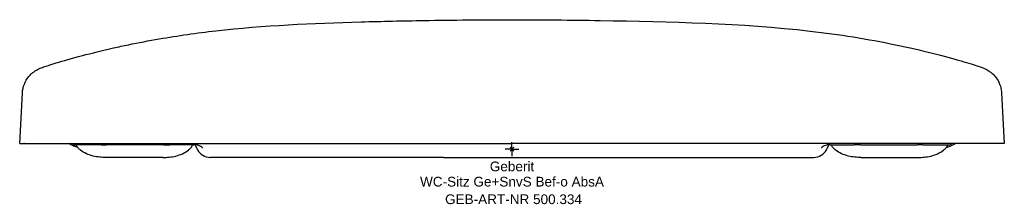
# Model space of a CAD drawing. Header units: millimetres. Extents: x -178 to 178, y -20 to 47.
import ezdxf
from ezdxf.enums import TextEntityAlignment as Align

# ---------------------------------------------------------------- set-up
doc = ezdxf.new("R2010")
doc.units = ezdxf.units.MM
doc.layers.get('0').update_dxf_attribs({"linetype": 'CONTINUOUS'})
for name, color, linetype, lineweight in [('Arbeitspunkt(DIN)', 7, 'CONTINUOUS', 25), ('GEB-ART-NR', 1, 'CONTINUOUS', 18), ('GEB-BEZUG', 2, 'CONTINUOUS', 25), ('GEB-TEXT', 5, 'CONTINUOUS', 18)]:
    doc.layers.add(name, color=color, linetype=linetype, lineweight=lineweight)
doc.layers.add('GEB-KONTUR-A', color=5, linetype='CONTINUOUS')
doc.styles.get("Standard").update_dxf_attribs({"font": 'arial.ttf'})

# ---------------------------------------------------------------- blocks, each defined once
blk = doc.blocks.new('Einfügepunkt')
at = {"layer": 'GEB-BEZUG'}
for p, q in [((-0.71, -0.71), (0.71, 0.71)), ((-0.71, 0.71), (0.71, -0.71))]:
    blk.add_line(p, q, dxfattribs=at)

msp = doc.modelspace()

# ---------------------------------------------------------------- linework, layer by layer
at = {"layer": 'Arbeitspunkt(DIN)', "ltscale": 25}
for q in [(-2.5, 0), (0, 2.5), (0, -2.5), (2.5, 0)]:
    msp.add_line((0, 0), q, dxfattribs=at)
at = {"layer": 'GEB-KONTUR-A', "ltscale": 25}
for p, q in [((-31.79, 46.43), (-31.79, 46.43)), ((-176.86, 20.31), (-176.86, 20.31)), ((176.86, 20.31), (176.86, 20.31)), ((-177.84, 2.03), (-177.84, 2.03)), ((-177.84, 2.03), (-170.49, 2.03)), ((-175.91, 2.03), (-175.91, 2.03)), ((-170.49, 2.03), (-168.78, 2.03)), ((-168.78, 2.03), (-165.26, 2.03)), ((-165.26, 2.03), (-147.99, 2.03)), ((-148.45, 1.53), (-157.85, 1.53)), ((-148.45, 1.53), (-146.45, 1.53)), ((-147.99, 2.03), (-123.35, 2.03)), ((-125.95, 1.53), (-146.45, 1.53)), ((-125.95, 1.53), (-123.65, 1.53)), ((-115.03, 1.53), (-123.65, 1.53)), ((-123.35, 2.03), (-41.59, 2.03)), ((-114.89, 1.54), (-114.89, 1.54)), ((-41.59, 2.03), (0, 2.03)), ((41.59, 2.03), (0, 2.03)), ((123.35, 2.03), (41.59, 2.03)), ((114.89, 1.54), (114.89, 1.54)), ((115.03, 1.53), (123.65, 1.53)), ((147.99, 2.03), (123.35, 2.03)), ((125.95, 1.53), (123.65, 1.53)), ((125.95, 1.53), (146.45, 1.53)), ((148.45, 1.53), (146.45, 1.53)), ((165.26, 2.03), (147.99, 2.03)), ((148.45, 1.53), (157.85, 1.53)), ((168.78, 2.03), (165.26, 2.03)), ((170.49, 2.03), (168.78, 2.03)), ((177.84, 2.03), (170.49, 2.03)), ((177.84, 2.03), (177.84, 2.03)), ((-126.14, -2.97), (-146.64, -2.97)), ((-109.03, -2.97), (-109.07, -2.97)), ((-106.81, -2.97), (-109.03, -2.97)), ((-105.45, -2.97), (-106.81, -2.97)), ((-103.58, -2.97), (-105.45, -2.97)), ((-89.91, -2.97), (-103.58, -2.97)), ((-76.42, -2.97), (-89.91, -2.97)), ((-24.79, -2.97), (-76.42, -2.97)), ((-24.79, -2.97), (24.79, -2.97)), ((24.79, -2.97), (76.42, -2.97)), ((76.42, -2.97), (89.91, -2.97)), ((89.91, -2.97), (103.58, -2.97)), ((103.58, -2.97), (105.45, -2.97)), ((105.45, -2.97), (106.81, -2.97)), ((106.81, -2.97), (109.03, -2.97)), ((109.03, -2.97), (109.07, -2.97)), ((113.55, -0.18), (113.55, -0.18)), ((126.14, -2.97), (146.64, -2.97))]:
    msp.add_line(p, q, dxfattribs=at)
for centre, radius, start, end in [((-157.85, 2.53), 1, 239.8849, 270), ((-115.03, 2.53), 1, 270, 277.8597), ((115.03, 2.53), 1, 262.1263, 270), ((157.85, 2.53), 1, 270, 300.1446), ((-109.07, 2.03), 5, 206.2524, 270), ((109.07, 2.03), 5, 270, 333.7477)]:
    msp.add_arc(centre, radius, start, end, dxfattribs=at)
for centre, major_axis, ratio, start_param, end_param in [((31.74, 43.43), (0.05, 3), 0.006283, 0, 0.000042), ((-137.33, 34.43), (-1.26, 3.24), 0.24255, 6.24232, 6.242349), ((137.33, 34.43), (1.26, 3.24), 0.242549, 0.040837, 0.040866), ((175.92, 4.54), (-0.14, -2.51), 0.987682, 0.056711, 0.056718)]:
    msp.add_ellipse(centre, major_axis=major_axis, ratio=ratio, start_param=start_param, end_param=end_param, dxfattribs=at)
for points, knots in [([(-138.56, 37.68), (-134.94, 38.43), (-131.18, 39.14), (-120.67, 40.95), (-113.86, 41.92), (-89.63, 44.66), (-72.07, 45.43), (-46.95, 46.14), (-39.37, 46.3), (-31.79, 46.43)], [0, 0, 0, 0, 1.144933, 1.144933, 3.217664, 3.217664, 8.488427, 8.488427, 10.76252, 10.76252, 10.76252, 10.76252]), ([(31.79, 46.43), (57.17, 46.01), (82.63, 45.5), (118.1, 41.42), (128.61, 39.74), (138.56, 37.68)], [0, 0, 0, 0, 7.614112, 7.614112, 10.757992, 10.757992, 10.757992, 10.757992]), ([(-176.86, 20.31), (-176.8, 21.39), (-176.56, 22.48), (-175.77, 24.47), (-175.21, 25.4), (-174.23, 26.58), (-173.89, 26.93), (-173.24, 27.51), (-172.95, 27.75), (-172.26, 28.24), (-171.89, 28.46), (-171.32, 28.78), (-171.09, 28.89), (-170.58, 29.12), (-170.33, 29.23), (-169.48, 29.57), (-168.92, 29.76), (-167.28, 30.32), (-166.1, 30.69), (-162.19, 31.86), (-158.92, 32.79), (-151.8, 34.66), (-147.97, 35.6), (-142.19, 36.91), (-140.39, 37.3), (-138.56, 37.68)], [0, 0, 0, 0, 0.326492, 0.326492, 0.646363, 0.646363, 0.797344, 0.797344, 0.920666, 0.920666, 1.091903, 1.091903, 1.23968, 1.23968, 1.466425, 1.466425, 2.061136, 2.061136, 2.912534, 2.912534, 4.385713, 4.385713, 5.714985, 5.714985, 6.292435, 6.292435, 6.292435, 6.292435]), ([(138.56, 37.68), (143.27, 36.7), (147.82, 35.64), (155.84, 33.62), (159.43, 32.64), (164.96, 31.05), (167.02, 30.41), (169.29, 29.64), (169.85, 29.45), (170.99, 28.94), (171.29, 28.79), (171.89, 28.46), (172.14, 28.31), (172.75, 27.9), (173.13, 27.61), (173.85, 26.97), (174.21, 26.6), (175.05, 25.6), (175.5, 24.92), (176.3, 23.29), (176.61, 22.3), (176.81, 20.97), (176.84, 20.64), (176.86, 20.31)], [0, 0, 0, 0, 1.486041, 1.486041, 2.944946, 2.944946, 4.305685, 4.305685, 5.00926, 5.00926, 5.210089, 5.210089, 5.329542, 5.329542, 5.483705, 5.483705, 5.639596, 5.639596, 5.883945, 5.883945, 6.188225, 6.188225, 6.28827, 6.28827, 6.28827, 6.28827]), ([(-156.87, 0.63), (-157.34, 0.76), (-157.8, 0.91), (-158.93, 1.35), (-159.57, 1.66), (-160.16, 2.03)], [0.4731229, 0.4731229, 0.4731229, 0.4731229, 0.5964201, 0.5964201, 0.7852398, 0.7852398, 0.7852398, 0.7852398]), ([(-146.64, -2.97), (-147.38, -2.97), (-148.15, -2.95), (-149.72, -2.8), (-150.53, -2.67), (-152.17, -2.25), (-153.01, -1.97), (-154.52, -1.28), (-155.22, -0.87), (-156.18, -0.11), (-156.49, 0.18), (-157.02, 0.8), (-157.25, 1.14), (-157.39, 1.53)], [0, 0, 0, 0, 0.2, 0.2, 0.4, 0.4, 0.6, 0.6, 0.8, 0.8, 0.9, 0.9, 1, 1, 1, 1]), ([(-126.14, -2.97), (-125.4, -2.97), (-124.63, -2.95), (-123.06, -2.8), (-122.25, -2.67), (-120.61, -2.25), (-119.77, -1.97), (-118.26, -1.28), (-117.56, -0.87), (-116.6, -0.11), (-116.29, 0.18), (-115.76, 0.8), (-115.53, 1.14), (-115.39, 1.53)], [0, 0, 0, 0, 0.2, 0.2, 0.4, 0.4, 0.6, 0.6, 0.8, 0.8, 0.9, 0.9, 1, 1, 1, 1]), ([(-111.84, 0.5), (-111.95, 0.61), (-112.14, 0.79), (-112.67, 1.16), (-113.04, 1.33), (-113.57, 1.49), (-113.76, 1.53), (-114.08, 1.57), (-114.2, 1.57), (-114.5, 1.58), (-114.68, 1.57), (-114.89, 1.54)], [0, 0, 0, 0, 0.1892542, 0.1892542, 0.4345937, 0.4345937, 0.5931498, 0.5931498, 0.6731804, 0.6731804, 0.7568103, 0.7568103, 0.7568103, 0.7568103]), ([(114.89, 1.54), (114.67, 1.57), (114.49, 1.58), (114.15, 1.57), (114.02, 1.56), (113.67, 1.51), (113.46, 1.47), (112.96, 1.29), (112.67, 1.15), (112.16, 0.81), (111.96, 0.62), (111.84, 0.5)], [0, 0, 0, 0, 0.0873968, 0.0873968, 0.1833124, 0.1833124, 0.3544212, 0.3544212, 0.5545373, 0.5545373, 0.7567264, 0.7567264, 0.7567264, 0.7567264]), ([(126.14, -2.97), (125.4, -2.97), (124.63, -2.95), (123.06, -2.8), (122.25, -2.67), (120.61, -2.25), (119.77, -1.97), (118.26, -1.28), (117.56, -0.87), (116.6, -0.11), (116.29, 0.18), (115.76, 0.8), (115.53, 1.14), (115.39, 1.53)], [0, 0, 0, 0, 0.2, 0.2, 0.4, 0.4, 0.6, 0.6, 0.8, 0.8, 0.9, 0.9, 1, 1, 1, 1]), ([(146.64, -2.97), (147.38, -2.97), (148.15, -2.95), (149.72, -2.8), (150.53, -2.67), (152.17, -2.25), (153.01, -1.97), (154.52, -1.28), (155.22, -0.87), (156.18, -0.11), (156.49, 0.18), (157.02, 0.8), (157.25, 1.14), (157.39, 1.53)], [0, 0, 0, 0, 0.2, 0.2, 0.4, 0.4, 0.6, 0.6, 0.8, 0.8, 0.9, 0.9, 1, 1, 1, 1]), ([(156.87, 0.63), (157.34, 0.76), (157.8, 0.91), (158.93, 1.35), (159.57, 1.66), (160.16, 2.03)], [0.4731229, 0.4731229, 0.4731229, 0.4731229, 0.5964201, 0.5964201, 0.7852398, 0.7852398, 0.7852398, 0.7852398]), ([(159.1, 2.03), (159.1, 2.03), (159.1, 2.03), (158.84, 1.93), (158.59, 1.8), (158.35, 1.67)], [2.32992961, 2.32992961, 2.32992961, 2.32992961, 2.33035909, 2.33035909, 2.41390545, 2.41390545, 2.41390545, 2.41390545])]:
    msp.add_open_spline(points, degree=3, knots=knots, dxfattribs=at)
for points in [[(-31.79, 46.43), (-21.2, 46.6), (-10.6, 46.7), (0, 46.7)], [(0, 46.7), (10.6, 46.7), (21.2, 46.6), (31.79, 46.43)], [(-177.84, 2.03), (-177.51, 8.12), (-177.19, 14.22), (-176.86, 20.31)], [(176.86, 20.31), (177.19, 14.22), (177.51, 8.12), (177.84, 2.03)], [(-176.09, 2.03), (-176.19, 2.03), (-176.27, 2.03), (-176.32, 2.03)], [(-158.35, 1.67), (-158.59, 1.8), (-158.84, 1.93), (-159.1, 2.03)], [(-113.55, -0.18), (-113.84, 0.42), (-114.16, 1), (-114.5, 1.57)], [(-111.77, 0.42), (-111.77, 0.42), (-111.79, 0.45), (-111.84, 0.5)], [(111.84, 0.5), (111.79, 0.45), (111.77, 0.42), (111.77, 0.42)], [(114.5, 1.57), (114.16, 1.01), (113.85, 0.42), (113.55, -0.18)]]:
    msp.add_open_spline(points, degree=3, dxfattribs=at)

# ---------------------------------------------------------------- block references
at = {"ltscale": 25}
msp.add_blockref('Einfügepunkt', (0, 0), dxfattribs=at)

# ---------------------------------------------------------------- texts
at = {"layer": 'GEB-ART-NR'}
msp.add_text('GEB-ART-NR 500.334', height=3.5, dxfattribs=at).set_placement((0.55, -19.81), align=Align.CENTER)
at = {"layer": 'GEB-TEXT'}
for s, p in [('Geberit', (0, -7.97)), ('WC-Sitz Ge+SnvS Bef-o AbsA', (0, -13.47))]:
    msp.add_text(s, height=3.5, dxfattribs=at).set_placement(p, align=Align.CENTER)

doc.saveas('drawing.dxf')
